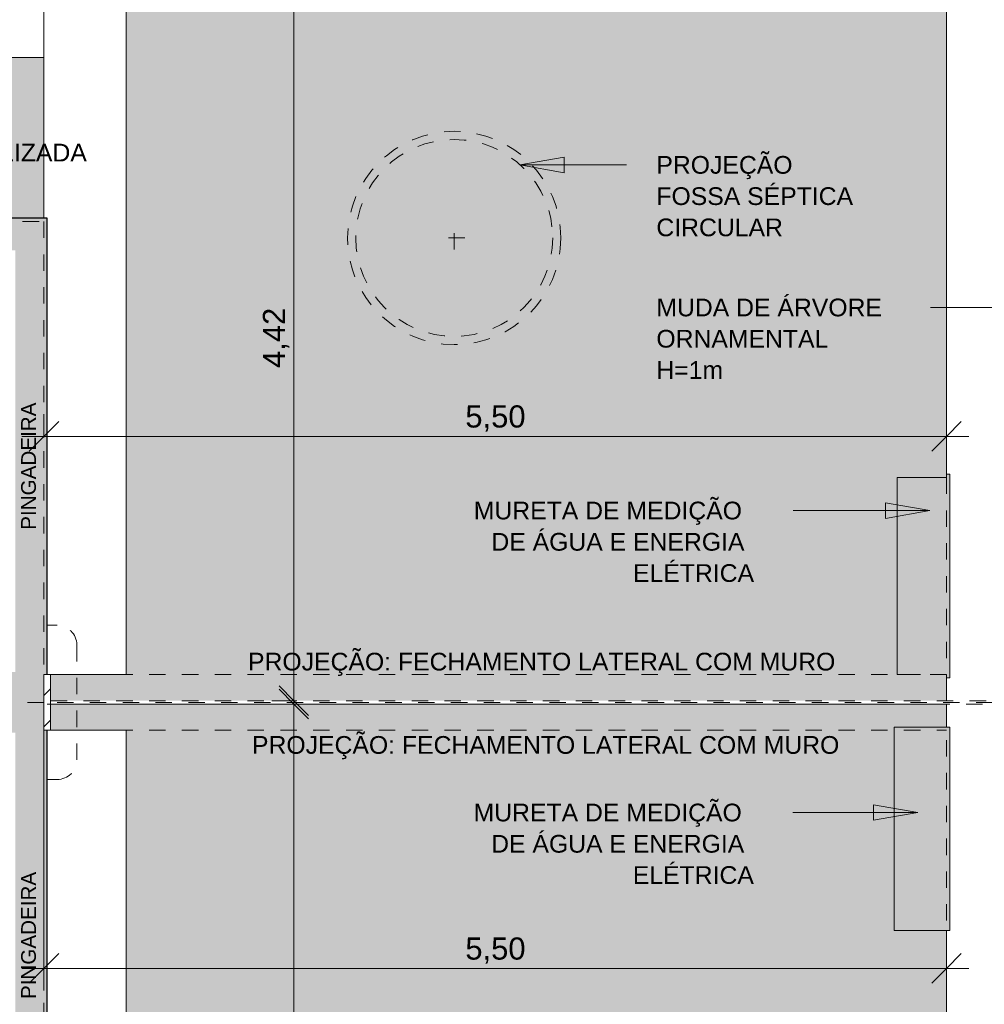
# Model space of a CAD drawing. Header units: metres. Extents: x -15 to 9.9, y -29.4 to -7.5.
# Tile 33 of 59: x 0.4 to 6.2, y -20.1 to -14.1. Entities that reach past the tile are written whole.
import ezdxf

# ---------------------------------------------------------------- set-up
doc = ezdxf.new("R2010")
doc.units = ezdxf.units.M
for name, pattern in [('_Tracejado médio', [0.004, 0.003, -0.001]), ('_Traço - ponto', [0.016, 0.012, -0.002, 0, -0.002]), ('Projeção', [0.003969, 0.002381, -0.001587]), ('Tracejado 4mm', [0.006, 0.004, -0.002]), ('Traço ponto', [0.015875, 0.00635, -0.004763, 0, -0.004763])]:
    doc.linetypes.add(name, pattern=pattern)
for name, color, linetype, lineweight in [('A-ANNO-DIMS', 7, 'Continuous', 9), ('A-ANNO-DIMS-90', 7, 'Continuous', 9), ('A-DETL-GENF', 7, 'Continuous', 5), ('A-FLOR', 7, 'Continuous', 5), ('A-FLOR-OVHD', 7, 'Projeção', 5), ('A-FLOR-PATT', 7, 'Continuous', 5), ('A-ROOF', 7, 'Continuous', 5), ('A-ROOF-PATT', 7, 'Continuous', 5), ('G-ANNO-TEXT', 7, 'Continuous', 9)]:
    doc.layers.add(name, color=color, linetype=linetype, lineweight=lineweight)
doc.layers.add('A-DETL', color=7, linetype='Continuous', lineweight=5, true_color=0x00a600)
doc.styles.add('Arial', font='arial.ttf', dxfattribs={"height": 0.135})
doc.styles.add('Arial_1', font='arial.ttf', dxfattribs={"height": 0.108})
doc.styles.add('Arial_2', font='arial.ttf', dxfattribs={"height": 0.09})
doc.dimstyles.new('Com_linha__ref__contínua__-_Cor_Vermelha_Arial_1_5mm', dxfattribs={"dimscale": 0.3048, "dimtxt": 0.137735, "dimasz": 0.590551, "dimexe": 0.442913, "dimexo": 0.442913, "dimgap": 0.044291, "dimtad": 1, "dimrnd": 0.01, "dimzin": 0, "dimdsep": 46, "dimtxsty": 'Arial', "dimblk1": 'OBLIQUE', "dimblk2": 'OBLIQUE', "dimsah": 1, "dimcen": 0.09, "dimdle": 0.442913, "dimazin": 0, "dimtfac": 1, "dimtdec": 4, "dimtix": 1, "dimtmove": 0, "dimatfit": 3, "dimfxl": 1, "dimtvp": 1, "dimtolj": 1, "dimtzin": 0, "dimarcsym": 2})

# ---------------------------------------------------------------- blocks, each defined once
blk = doc.blocks.new('PINGADEIRA PARA MURETA - PINGADEIRA PARA MURETA-2290573-PLANTA DE COBERTURA')
at = {"layer": 'A-ROOF-PATT', "true_color": 0xc0c0c0}
blk.add_hatch(color=9, dxfattribs=at).paths.add_polyline_path([(6.0064, -18.095), (6.0264, -18.095), (6.0264, -16.855), (6.0064, -16.855), (6.0064, -16.875), (5.7064, -16.875), (5.7064, -18.075), (6.0064, -18.075)])
at = {"layer": 'A-ROOF'}
for p, q in [((6.0064, -16.855), (6.0264, -16.855)), ((6.0264, -16.855), (6.0264, -18.095)), ((6.0264, -18.095), (6.0064, -18.095))]:
    blk.add_line(p, q, dxfattribs=at)
blk = doc.blocks.new('PINGADEIRA PARA MURETA1 - PINGADEIRA PARA MURETA-2564330-PLANTA DE COBERTURA')
at = {"layer": 'A-ROOF-PATT', "true_color": 0xc0c0c0}
blk.add_hatch(color=9, dxfattribs=at).paths.add_polyline_path([(6.0264, -19.635), (6.0264, -18.395), (5.6864, -18.395), (5.6864, -19.635)])
at = {"layer": 'A-ROOF'}
for p, q in [((5.6864, -18.395), (6.0264, -18.395)), ((5.6864, -18.395), (5.6864, -19.635)), ((6.0264, -18.395), (6.0264, -19.635)), ((6.0264, -19.635), (5.6864, -19.635))]:
    blk.add_line(p, q, dxfattribs=at)
blk = doc.blocks.new('DIMBLOCK9-PLANTA DE COBERTURA')
at = {"layer": 'A-ANNO-DIMS-90', "color": 242, "true_color": 0xbd2b2e, "transparency": 16777216}
for p, q in [((0.5064, -16.6239), (0.5064, -16.4889)), ((6.0064, -16.6239), (6.0064, -16.4889)), ((0.5064, -16.6239), (0.5964, -16.5339)), ((6.0064, -16.6239), (6.0964, -16.5339)), ((0.3714, -16.6239), (6.1414, -16.6239)), ((0.5064, -16.6239), (0.4164, -16.7139)), ((0.5064, -16.6239), (0.5064, -16.6316)), ((6.0064, -16.6239), (5.9164, -16.7139)), ((6.0064, -16.6239), (6.0064, -16.6316))]:
    blk.add_line(p, q, dxfattribs=at)
at = {"layer": 'A-ANNO-DIMS-90', "color": 0, "transparency": 16777216, "insert": (3.0742, -16.4351), "char_height": 0.135, "width": 0.437362, "attachment_point": 1, "line_spacing_factor": 0.941778, "style": 'Arial'}
blk.add_mtext('5,50', dxfattribs=at)
blk = doc.blocks.new('_Oblique')
at = {"color": 0, "linetype": 'ByBlock', "lineweight": -2}
blk.add_line((-0.5, -0.5), (0.5, 0.5), dxfattribs=at)
blk = doc.blocks.new('DIMBLOCK10-PLANTA DE COBERTURA')
at = {"layer": 'A-ANNO-DIMS-90', "color": 242, "true_color": 0xbd2b2e, "transparency": 16777216}
for p, q in [((2.0294, -13.815), (1.9394, -13.725)), ((2.0294, -18.37), (2.0294, -13.68)), ((2.0294, -13.815), (1.8944, -13.815)), ((2.0294, -13.815), (2.1194, -13.905)), ((2.0294, -13.815), (2.0372, -13.815)), ((2.0294, -18.235), (1.9394, -18.145)), ((2.0294, -18.235), (1.8944, -18.235)), ((2.0294, -18.235), (2.1194, -18.325)), ((2.0294, -18.235), (2.0372, -18.235))]:
    blk.add_line(p, q, dxfattribs=at)
at = {"layer": 'A-ANNO-DIMS-90', "color": 0, "transparency": 16777216, "insert": (1.8407, -16.2073), "char_height": 0.135, "width": 0.437362, "attachment_point": 1, "rotation": 90, "line_spacing_factor": 0.941778, "style": 'Arial'}
blk.add_mtext('4,42', dxfattribs=at)
blk = doc.blocks.new('DIMBLOCK32-PLANTA DE COBERTURA')
at = {"layer": 'A-ANNO-DIMS-90', "color": 242, "true_color": 0xbd2b2e, "transparency": 16777216}
for p, q in [((-8.6836, -9.8787), (-8.6836, -9.7437)), ((0.5064, -9.8787), (0.5064, -9.7437)), ((-8.6836, -9.8787), (-8.5936, -9.7887)), ((0.5064, -9.8787), (0.5964, -9.7887)), ((-8.6836, -9.8787), (-8.7736, -9.9687)), ((-8.6836, -9.8787), (0.5064, -9.8787)), ((-8.6836, -9.8787), (-8.6836, -15.18)), ((0.5064, -9.8787), (0.4164, -9.9687)), ((0.5064, -9.8787), (0.5064, -13.68))]:
    blk.add_line(p, q, dxfattribs=at)
at = {"layer": 'A-ANNO-DIMS-90', "color": 0, "transparency": 16777216, "insert": (-4.2708, -9.69), "char_height": 0.135, "width": 0.437362, "attachment_point": 1, "line_spacing_factor": 0.941778, "style": 'Arial'}
blk.add_mtext('9,19', dxfattribs=at)
blk = doc.blocks.new('DIMBLOCK43-PLANTA DE COBERTURA')
at = {"layer": 'A-ANNO-DIMS-90', "color": 242, "true_color": 0xbd2b2e, "transparency": 16777216}
for p, q in [((0.5064, -19.8662), (0.5064, -18.21)), ((6.0064, -19.8662), (6.0064, -19.7312)), ((0.5064, -19.8662), (0.5964, -19.7762)), ((6.0064, -19.8662), (6.0964, -19.7762)), ((0.3714, -19.8662), (6.1414, -19.8662)), ((0.5064, -19.8662), (0.4164, -19.9562)), ((0.5064, -19.8662), (0.5064, -20.0012)), ((6.0064, -19.8662), (5.9164, -19.9562)), ((6.0064, -19.8662), (6.0064, -19.8739))]:
    blk.add_line(p, q, dxfattribs=at)
at = {"layer": 'A-ANNO-DIMS-90', "color": 0, "transparency": 16777216, "insert": (3.0742, -19.6774), "char_height": 0.135, "width": 0.437362, "attachment_point": 1, "line_spacing_factor": 0.941778, "style": 'Arial'}
blk.add_mtext('5,50', dxfattribs=at)
blk = doc.blocks.new('DIMBLOCK44-PLANTA DE COBERTURA')
at = {"layer": 'A-ANNO-DIMS-90', "color": 242, "true_color": 0xbd2b2e, "transparency": 16777216}
for p, q in [((2.0294, -18.255), (1.9394, -18.165)), ((2.0294, -18.12), (2.0294, -22.81)), ((2.0294, -18.255), (2.0217, -18.255)), ((2.0294, -18.255), (2.1194, -18.345)), ((2.0294, -18.255), (2.1644, -18.255)), ((2.0294, -22.675), (1.9394, -22.585)), ((2.0294, -22.675), (2.0217, -22.675)), ((2.0294, -22.675), (2.1194, -22.765)), ((2.0294, -22.675), (2.1644, -22.675))]:
    blk.add_line(p, q, dxfattribs=at)
at = {"layer": 'A-ANNO-DIMS-90', "color": 0, "transparency": 16777216, "insert": (1.8407, -20.6473), "char_height": 0.135, "width": 0.437362, "attachment_point": 1, "rotation": 90, "line_spacing_factor": 0.941778, "style": 'Arial'}
blk.add_mtext('4,42', dxfattribs=at)

msp = doc.modelspace()

# ---------------------------------------------------------------- hatches: boundary and pattern name
at = {"layer": 'A-DETL-GENF', "true_color": 0xd2e2c2}
h = msp.add_hatch(color=254, dxfattribs=at)
h.paths.add_polyline_path([(5.6864, -18.235), (6.0064, -18.235), (6.0064, -18.075), (5.7064, -18.075), (5.7064, -16.875), (6.0064, -16.875), (6.0064, -13.815), (1.0064, -13.815), (1.0064, -18.075), (0.5472, -18.075), (0.5472, -18.235), (5.5511, -18.235)])
h.paths.add_polyline_path([(0.5064, -12.615), (6.0064, -12.615), (6.0064, -8.235), (-0.1636, -8.235), (-0.1636, -12.615)])
h.paths.add_polyline_path([(2.8659, -10.9868), (2.8235, -10.9763), (2.8043, -10.9695), (2.7876, -10.9607), (2.7743, -10.9494), (2.7648, -10.935), (2.759, -10.9179), (2.7558, -10.8955), (2.755, -10.8776), (2.7556, -10.8329), (2.5939, -10.8294), (2.0768, -10.8302), (1.9254, -10.832), (1.8985, -10.8283), (1.8879, -10.8257), (1.7848, -10.795), (1.6384, -10.749), (1.6252, -10.7436), (1.5972, -10.728), (1.5727, -10.7077), (1.5484, -10.6823), (1.5267, -10.6548), (1.4896, -10.5987), (1.4566, -10.5404), (1.4451, -10.5163), (1.4355, -10.4915), (1.4007, -10.3737), (1.3897, -10.3184), (1.3823, -10.2685), (1.373, -10.1658), (1.3686, -10.0628), (1.3706, -10.0585), (1.3706, -9.9812), (1.3686, -9.9769), (1.373, -9.8738), (1.3855, -9.7461), (1.3897, -9.7213), (1.4074, -9.6405), (1.4355, -9.5482), (1.4451, -9.5233), (1.4566, -9.4992), (1.4896, -9.4409), (1.5267, -9.3849), (1.5546, -9.3503), (1.5867, -9.3194), (1.5984, -9.3108), (1.6471, -9.2778), (1.6968, -9.2482), (1.7485, -9.2253), (1.8032, -9.2122), (1.8604, -9.2074), (1.9188, -9.2068), (2.0803, -9.2094), (2.2187, -9.2102), (2.671, -9.2094), (2.7567, -9.2068), (2.7549, -9.1621), (2.7568, -9.1349), (2.7589, -9.1218), (2.7647, -9.1047), (2.7742, -9.0903), (2.7876, -9.079), (2.8043, -9.0702), (2.8303, -9.0615), (2.8659, -9.0528), (2.8975, -9.0643), (2.9008, -9.0667), (2.9027, -9.0683), (2.902, -9.0766), (2.8953, -9.0874), (2.8802, -9.1093), (2.8303, -9.2094), (3.2926, -9.1962), (3.755, -9.1901), (3.9077, -9.1919), (4.0603, -9.1988), (4.248, -9.2121), (4.5015, -9.1993), (4.6293, -9.1957), (4.757, -9.1981), (4.8204, -9.1966), (4.8839, -9.2004), (4.9593, -9.2121), (4.9902, -9.2218), (5.0162, -9.2197), (5.0423, -9.2204), (5.0788, -9.2259), (5.1139, -9.2367), (5.1422, -9.2576), (5.1671, -9.2824), (5.2079, -9.3272), (5.2424, -9.3769), (5.273, -9.4368), (5.297, -9.4973), (5.3164, -9.5661), (5.3307, -9.6344), (5.3449, -9.7236), (5.3571, -9.8384), (5.3611, -9.9538), (5.361, -10.0907), (5.3571, -10.2013), (5.342, -10.3363), (5.3307, -10.4052), (5.3149, -10.4798), (5.297, -10.5423), (5.2702, -10.6093), (5.2424, -10.6628), (5.2079, -10.7124), (5.1671, -10.7573), (5.146, -10.7787), (5.1223, -10.7974), (5.1137, -10.8025), (5.1044, -10.8064), (5.0738, -10.8148), (5.0423, -10.8193), (5.0131, -10.8197), (4.9902, -10.8179), (4.9707, -10.8246), (4.9507, -10.8295), (4.8999, -10.8375), (4.8485, -10.8416), (4.6751, -10.8443), (4.5015, -10.8403), (4.248, -10.8275), (4.0603, -10.8408), (3.9077, -10.8478), (3.755, -10.8495), (3.2926, -10.8434), (2.8303, -10.8303), (2.873, -10.9179), (2.8874, -10.9415), (2.9008, -10.9608), (2.9023, -10.9636), (2.902, -10.9713), (2.8992, -10.9744), (2.8953, -10.9762), (2.8802, -10.9821)])
at = {"layer": 'A-DETL-GENF', "true_color": 0xc0c0c0}
msp.add_hatch(color=9, dxfattribs=at).paths.add_polyline_path([(-3.8852, -25.275), (-3.2037, -25.275), (-3.2037, -21.195), (0.5264, -21.195), (0.5264, -18.415), (0.5063, -18.415), (0.5063, -18.075), (0.5264, -18.075), (0.5264, -15.295), (-3.2037, -15.295), (-3.2037, -11.215), (-5.1437, -11.215), (-5.1437, -11.41), (-3.3987, -11.41), (-3.3987, -14.0999), (-5.1437, -14.0999), (-5.1437, -14.2949), (-3.3987, -14.2949), (-3.3987, -15.49), (0.3314, -15.49), (0.3314, -18.06), (-3.2237, -18.06), (-3.2237, -18.43), (0.3314, -18.43), (0.3314, -21), (-3.3987, -21), (-3.3987, -22.1951), (-5.1437, -22.1951), (-5.1437, -22.3901), (-3.3987, -22.3901), (-3.3987, -25.08), (-5.1437, -25.08), (-5.1437, -25.275)])
at = {"layer": 'A-DETL-GENF', "true_color": 0xffffff}
h = msp.add_hatch(color=7, dxfattribs=at)
h.paths.add_polyline_path([(-0.0018, -15.295), (0.5064, -15.295), (0.5064, -14.3149), (-0.6436, -14.315), (-0.6436, -15.295), (-0.0847, -15.295)])
h.paths.add_polyline_path([(-0.0847, -14.5003), (-0.0432, -14.3457), (-0.0018, -14.5003)])
at = {"layer": 'A-DETL-GENF', "true_color": 0xff8040}
h = msp.add_hatch(dxfattribs=at)
h.set_pattern_fill('FP_9', color=11, style=0, pattern_type=2)
h.set_pattern_definition([(45, (0, 0), (-0.0954594, 0.0954594), [])])
h.paths.add_polyline_path([(0.5264, -18.415), (0.5472, -18.415), (0.5472, -18.075), (0.5063, -18.075), (0.5063, -18.415)])
at = {"layer": 'A-FLOR-PATT', "true_color": 0xd2e2c2}
h = msp.add_hatch(color=254, dxfattribs=at)
h.paths.add_polyline_path([(1.9188, -28.255), (6.0064, -28.255), (6.0064, -23.875), (-0.1636, -23.875), (-0.1636, -28.255), (1.8274, -28.255)])
h.paths.add_polyline_path([(2.8659, -27.4372), (2.8234, -27.4267), (2.8043, -27.4199), (2.7876, -27.4111), (2.7742, -27.3998), (2.7647, -27.3854), (2.7589, -27.3683), (2.7558, -27.349), (2.7549, -27.328), (2.7555, -27.2832), (2.6601, -27.2804), (2.5939, -27.2798), (2.0688, -27.2807), (1.9188, -27.2833), (1.8518, -27.282), (1.8032, -27.2779), (1.7485, -27.2648), (1.6968, -27.2419), (1.6471, -27.2123), (1.5867, -27.1707), (1.5546, -27.1398), (1.5267, -27.1052), (1.4896, -27.0492), (1.4566, -26.9908), (1.4451, -26.9668), (1.4311, -26.929), (1.4074, -26.8495), (1.3897, -26.7688), (1.3823, -26.719), (1.3721, -26.5947), (1.3686, -26.5132), (1.3706, -26.5089), (1.3706, -26.4315), (1.3686, -26.4273), (1.373, -26.3243), (1.3855, -26.1966), (1.3951, -26.144), (1.4013, -26.114), (1.4355, -25.9986), (1.4451, -25.9738), (1.4566, -25.9497), (1.4896, -25.8913), (1.5267, -25.8353), (1.5484, -25.8078), (1.5727, -25.7824), (1.5972, -25.762), (1.6252, -25.7465), (1.6519, -25.7364), (1.7848, -25.6951), (1.8985, -25.6618), (1.9091, -25.6599), (1.9254, -25.6581), (1.9419, -25.6577), (2.0803, -25.6599), (2.4057, -25.6607), (2.5939, -25.6607), (2.7568, -25.6571), (2.755, -25.6124), (2.7568, -25.5858), (2.759, -25.5722), (2.7648, -25.555), (2.7743, -25.5407), (2.7876, -25.5294), (2.8043, -25.5206), (2.8303, -25.5119), (2.8659, -25.5033), (2.8975, -25.5147), (2.9008, -25.5171), (2.9027, -25.5206), (2.902, -25.5271), (2.8953, -25.5379), (2.8802, -25.5597), (2.8628, -25.5915), (2.8528, -25.6124), (2.8303, -25.6598), (3.2926, -25.6467), (3.755, -25.6406), (3.9077, -25.6423), (4.0603, -25.6492), (4.248, -25.6626), (4.5015, -25.6498), (4.6751, -25.6458), (4.8641, -25.6498), (4.8999, -25.6526), (4.9507, -25.6606), (4.9707, -25.6655), (4.9902, -25.6722), (5.0162, -25.6701), (5.0423, -25.6708), (5.0738, -25.6752), (5.1044, -25.6837), (5.1137, -25.6876), (5.1223, -25.6927), (5.146, -25.7114), (5.1671, -25.7328), (5.2079, -25.7777), (5.2424, -25.8273), (5.273, -25.8873), (5.297, -25.9478), (5.3164, -26.0165), (5.3307, -26.0849), (5.3449, -26.174), (5.3571, -26.2888), (5.3611, -26.4042), (5.3611, -26.5363), (5.3571, -26.6517), (5.342, -26.7868), (5.3307, -26.8556), (5.3149, -26.9302), (5.297, -26.9927), (5.2701, -27.0597), (5.2424, -27.1132), (5.2079, -27.1628), (5.1562, -27.2186), (5.1422, -27.2324), (5.1139, -27.2533), (5.0788, -27.2642), (5.0423, -27.2697), (5.0162, -27.2704), (4.9902, -27.2683), (4.9525, -27.2796), (4.9468, -27.2807), (4.8839, -27.2897), (4.8204, -27.2935), (4.757, -27.292), (4.6293, -27.2943), (4.5015, -27.2908), (4.248, -27.2779), (4.0603, -27.2913), (3.9077, -27.2982), (3.755, -27.3), (3.2926, -27.2938), (2.8303, -27.2807), (2.8819, -27.3834), (2.8975, -27.4058), (2.9023, -27.414), (2.902, -27.4218), (2.8992, -27.4249), (2.8953, -27.4266), (2.8802, -27.4325)])
h.paths.add_polyline_path([(1.0064, -22.675), (6.0064, -22.675), (6.0064, -19.635), (5.6864, -19.635), (5.6864, -18.395), (6.0064, -18.395), (6.0064, -18.255), (0.5472, -18.255), (0.5472, -18.415), (1.0064, -18.415)])
at = {"layer": 'G-ANNO-TEXT'}
for points in [[(3.4057, -14.9695), (3.6757, -15.0171), (3.6757, -14.9218)], [(5.9038, -17.0759), (5.6338, -17.0283), (5.6338, -17.1236)], [(5.8321, -18.9161), (5.5621, -18.8684), (5.5621, -18.9637)]]:
    msp.add_hatch(color=256, dxfattribs=at).paths.add_polyline_path(points)

# ---------------------------------------------------------------- linework, layer by layer
at = {"layer": 'A-DETL', "color": 7, "linetype": 'Traço ponto'}
for p, q in [((6.0064, -22.775), (6.0064, -13.715)), ((6.0064, -16.875), (6.0064, -13.815)), ((6.0064, -18.235), (6.0064, -18.075)), ((0.5472, -18.235), (6.0064, -18.235)), ((0.5472, -18.235), (6.6064, -18.235)), ((0.5264, -18.255), (8.0064, -18.255))]:
    msp.add_line(p, q, dxfattribs=at)
at = {"layer": 'A-DETL', "color": 9, "true_color": 0xc0c0c0}
for p, q in [((1.0064, -13.815), (1.0064, -18.075)), ((1.0064, -18.075), (0.5472, -18.075))]:
    msp.add_line(p, q, dxfattribs=at)
at = {"layer": 'A-DETL', "color": 7, "lineweight": 15}
for p, q in [((0.5064, -14.3149), (-0.6436, -14.3149)), ((0.5064, -15.295), (0.5064, -14.3149))]:
    msp.add_line(p, q, dxfattribs=at)
at = {"layer": 'A-DETL', "color": 7, "lineweight": 30}
for p, q in [((0.5264, -15.295), (-3.2037, -15.295)), ((0.5264, -18.075), (0.5264, -15.295)), ((0.5264, -21.195), (0.5264, -18.415))]:
    msp.add_line(p, q, dxfattribs=at)
at = {"layer": 'A-DETL', "color": 7, "linetype": 'Tracejado 4mm'}
for p, q in [((-3.2237, -15.315), (0.5063, -15.315)), ((0.5063, -15.315), (0.5063, -18.075)), ((6.0064, -18.075), (5.7064, -18.075)), ((0.5064, -21.175), (0.5064, -18.415))]:
    msp.add_line(p, q, dxfattribs=at)
at = {"layer": 'A-DETL', "color": 8, "linetype": 'Projeção', "true_color": 0x808080}
for p, q in [((3.0064, -15.485), (3.0064, -15.345)), ((3.0714, -15.415), (2.9414, -15.415))]:
    msp.add_line(p, q, dxfattribs=at)
at = {"layer": 'A-DETL', "color": 7}
for p, q in [((5.7064, -18.075), (5.7064, -16.875)), ((5.7064, -16.875), (6.0064, -16.875))]:
    msp.add_line(p, q, dxfattribs=at)
at = {"layer": 'A-DETL', "color": 30, "linetype": '_Tracejado médio', "lineweight": 9, "true_color": 0xff8000}
for p, q in [((0.5264, -17.775), (0.5864, -17.775)), ((0.7064, -17.895), (0.7064, -18.595)), ((0.5864, -18.715), (0.5264, -18.715))]:
    msp.add_line(p, q, dxfattribs=at)
at = {"layer": 'A-DETL', "color": 30, "true_color": 0xff8000}
for p, q in [((0.5063, -18.075), (0.5063, -18.415)), ((0.5472, -18.075), (0.5063, -18.075)), ((0.5472, -18.415), (0.5472, -18.075)), ((0.5063, -18.415), (0.5472, -18.415))]:
    msp.add_line(p, q, dxfattribs=at)
at = {"layer": 'A-DETL', "color": 30, "linetype": '_Traço - ponto', "lineweight": 15, "true_color": 0xff8000}
for p, q in [((0.5063, -18.245), (-14.8942, -18.245)), ((9.8864, -18.245), (0.5472, -18.245))]:
    msp.add_line(p, q, dxfattribs=at)
at = {"layer": 'A-DETL', "color": 8, "linetype": 'Projeção', "true_color": 0x808080}
for radius in [0.65, 0.6]:
    msp.add_circle((3.0064, -15.415), radius, dxfattribs=at)
at = {"layer": 'A-DETL', "color": 30, "linetype": '_Tracejado médio', "lineweight": 9, "true_color": 0xff8000}
for centre, start, end in [((0.5864, -17.895), 0, 90), ((0.5864, -18.595), 270, 0)]:
    msp.add_arc(centre, 0.12, start, end, dxfattribs=at)
at = {"layer": 'A-FLOR', "color": 253, "true_color": 0xa3a3a3}
for p, q in [((0.5064, -14.3149), (0.5064, -12.615)), ((6.0064, -18.255), (0.5472, -18.255)), ((6.0064, -18.395), (6.0064, -18.255)), ((1.0064, -18.415), (0.5472, -18.415)), ((1.0064, -22.675), (1.0064, -18.415)), ((6.0064, -22.775), (6.0064, -19.635))]:
    msp.add_line(p, q, dxfattribs=at)
at = {"layer": 'A-FLOR-OVHD'}
for p, q in [((1.0064, -13.815), (1.0064, -14.7603)), ((0.5472, -18.075), (6.0064, -18.075)), ((0.5472, -18.415), (6.0064, -18.415))]:
    msp.add_line(p, q, dxfattribs=at)
at = {"layer": 'G-ANNO-TEXT'}
for p, q in [((3.6757, -14.9218), (3.4057, -14.9695)), ((3.6757, -15.0171), (3.6757, -14.9218)), ((3.4057, -14.9695), (3.6757, -15.0171)), ((3.4057, -14.9695), (4.0554, -14.9695)), ((5.9098, -15.8385), (5.9094, -15.8385)), ((7.5304, -15.8385), (5.9098, -15.8385)), ((5.9038, -17.0759), (5.6338, -17.0283)), ((5.6338, -17.0283), (5.6338, -17.1236)), ((5.9038, -17.0759), (5.0722, -17.0759)), ((5.6338, -17.1236), (5.9038, -17.0759)), ((5.8321, -18.9161), (5.5621, -18.8684)), ((5.5621, -18.8684), (5.5621, -18.9637)), ((5.8321, -18.9161), (5.0695, -18.9161)), ((5.5621, -18.9637), (5.8321, -18.9161))]:
    msp.add_line(p, q, dxfattribs=at)

# ---------------------------------------------------------------- block references
at = {"layer": 'A-ROOF'}
for name in ['PINGADEIRA PARA MURETA - PINGADEIRA PARA MURETA-2290573-PLANTA DE COBERTURA', 'PINGADEIRA PARA MURETA1 - PINGADEIRA PARA MURETA-2564330-PLANTA DE COBERTURA']:
    msp.add_blockref(name, (0, 0), dxfattribs=at)

# ---------------------------------------------------------------- texts
at = {"layer": 'G-ANNO-TEXT', "char_height": 0.108, "attachment_point": 1, "style": 'Arial_1'}
for s, insert, width in [('LAJE IMPERMEABILIZADA', (-1.11, -14.8406), 2.445949), ('PROJEÇÃO', (4.2383, -14.9155), 1.067848), ('FOSSA SÉPTICA ', (4.2383, -15.106), 1.608987), ('CIRCULAR', (4.2383, -15.2965), 1.010126), ('MUDA DE ÁRVORE ', (4.2383, -15.7845), 1.803797), ('ORNAMENTAL', (4.2383, -15.975), 1.34924), ('H=1m', (4.2383, -16.1655), 0.519494), ('MURETA DE MEDIÇÃO ', (3.1256, -17.0219), 2.135696), ('DE ÁGUA E ENERGIA ', (3.2328, -17.2124), 2.005822), ('ELÉTRICA', (4.096, -17.4029), 0.95962), ('PROJEÇÃO: FECHAMENTO LATERAL COM MURO', (1.7499, -17.9426), 4.646581), ('PROJEÇÃO: FECHAMENTO LATERAL COM MURO', (1.7742, -18.4503), 4.646581), ('MURETA DE MEDIÇÃO ', (3.1245, -18.8621), 2.135696), ('DE ÁGUA E ENERGIA ', (3.2316, -19.0526), 2.005822), ('ELÉTRICA', (4.0948, -19.2431), 0.95962)]:
    msp.add_mtext(s, dxfattribs=dict(at, insert=insert, width=width))
at = {"layer": 'G-ANNO-TEXT', "char_height": 0.09, "width": 0.909114, "attachment_point": 1, "rotation": 90, "style": 'Arial_2'}
for insert in [(0.3673, -17.1932), (0.3673, -20.0529)]:
    msp.add_mtext('PINGADEIRA', dxfattribs=dict(at, insert=insert))

# ---------------------------------------------------------------- dimensions: what is measured, and where the dimension line sits
at = {"layer": 'A-ANNO-DIMS', "color": 242, "true_color": 0xbd2b2e}
for base, p1, p2, override, picture, middle in [((0.5064, -9.8787), (-8.6836, -15.315), (0.5064, -13.815), {"dimpost": '<>', "dimfxl": 9.311611}, 'DIMBLOCK32-PLANTA DE COBERTURA', (-4.0886, -9.7963)), ((6.0064, -16.6239), (0.5064, -16.4966), (6.0064, -16.4966), {"dimpost": '<>', "dimfxl": 5.5}, 'DIMBLOCK9-PLANTA DE COBERTURA', (3.2564, -16.5415)), ((6.0064, -19.8662), (0.5064, -18.075), (6.0064, -19.7389), {"dimpost": '<>', "dimfxl": 5.746171}, 'DIMBLOCK43-PLANTA DE COBERTURA', (3.2564, -19.7838))]:
    dim = msp.add_linear_dim(base=base, p1=p1, p2=p2, dimstyle='Com_linha__ref__contínua__-_Cor_Vermelha_Arial_1_5mm', override=override, dxfattribs=at)
    dim.commit()
    dim.dimension.update_dxf_attribs({"geometry": picture, "text_midpoint": middle})
for base, p1, p2, picture, middle in [((2.0294, -13.815), (1.9022, -18.235), (1.9022, -13.815), 'DIMBLOCK10-PLANTA DE COBERTURA', (1.9482, -16.025)), ((2.0294, -22.675), (2.1567, -18.255), (2.1567, -22.675), 'DIMBLOCK44-PLANTA DE COBERTURA', (1.9482, -20.465))]:
    dim = msp.add_linear_dim(base=base, p1=p1, p2=p2, angle=90, dimstyle='Com_linha__ref__contínua__-_Cor_Vermelha_Arial_1_5mm', override={"dimpost": '<>', "dimfxl": 4.42}, dxfattribs=at)
    dim.commit()
    dim.dimension.update_dxf_attribs({"geometry": picture, "text_midpoint": middle})

doc.saveas('drawing.dxf')
